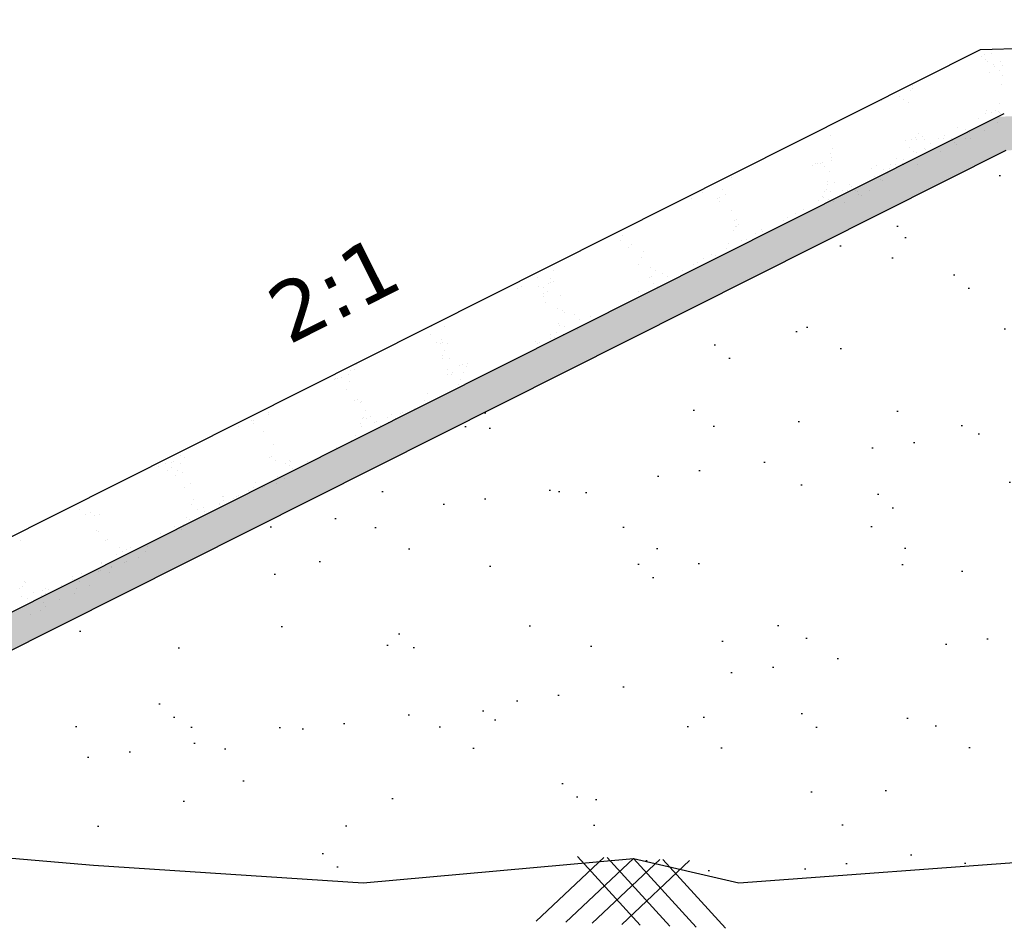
# Model space of a CAD drawing. Header units: feet. Extents: x -7746059455 to -3872629402, y -13315170761 to -6657188523.
# Tile 29 of 52: x -3872837972 to -3872833704, y -6657602379 to -6657598438. Entities that reach past the tile are written whole.
import ezdxf

# ---------------------------------------------------------------- set-up
doc = ezdxf.new("R2010")
doc.units = ezdxf.units.FT
doc.header["$MEASUREMENT"] = 0
doc.layers.add('CHNGE', color=7, linetype='Continuous')
doc.styles.get("Standard").update_dxf_attribs({"font": 'verdana.ttf', "height": 264})

msp = doc.modelspace()

# ---------------------------------------------------------------- hatches: boundary and pattern name
at = {"layer": 'CHNGE'}
h = msp.add_hatch(dxfattribs=at)
h.set_pattern_fill('AR-SAND', color=256, scale=86.328285, style=0)
h.set_pattern_definition([(37.5, (-3870562048.92, -6673258471.43), (-5.4381086, 166.3393916), [0, -131.2189933, 0, -146.7580846, 0, -140.2834632]), (7.5, (-3870562048.92, -6673258471.43), (152.781788, 243.63103), [0, -70.7891938, 0, -118.2697505, 0, -45.3223497]), (327.5, (-3870562155.11, -6673258471.43), (268.8385264, 0.4885364), [0, -43.1641425, 0, -155.3909131, 0, -202.8714699]), (317.5, (-3870562155.1, -6673258471.43), (259.5137545, 75.7682264), [0, -21.5820713, 0, -101.8673764, 0, -116.5431848])])
h.paths.add_polyline_path([(-3872833696.216968, -6657599004.504622), (-3872832727.764272, -6657598975.45104), (-3872832727.764272, -6657598828.626934), (-3872833733.100589, -6657598858.787021), (-3872840366.152817, -6657602193.424134), (-3872840103.121447, -6657602225.450382)])
h = msp.add_hatch(dxfattribs=at)
h.set_pattern_fill('AR-SAND', color=256, scale=345.31314, style=0)
h.set_pattern_definition([(37.5, (-3870562048.9, -6673258471.43), (-21.752434, 665.357566), [0, -524.875973, 0, -587.032338, 0, -561.133853]), (7.5, (-3870562048.9, -6673258471.4), (611.12715, 974.52412), [0, -283.156775, 0, -473.079002, 0, -181.289399]), (327.5, (-3870562473.66, -6673258471.43), (1075.354106, 1.954146), [0, -172.65657, 0, -621.563652, 0, -811.48588]), (317.5, (-3870562473.7, -6673258471.4), (1038.05502, 303.072905), [0, -86.328285, 0, -407.469506, 0, -466.17274])])
h.paths.add_polyline_path([(-3872827867.705224, -6657602038.731335), (-3872827754.14713, -6657602050.939106), (-3872827675.406182, -6657602090.247357), (-3872826650.898106, -6657602047.090621), (-3872825585.132362, -6657602089.099795), (-3872825559.299735, -6657602065.497996), (-3872825539.553305, -6657602090.896379), (-3872824862.065921, -6657602117.600825), (-3872824668.065057, -6657602059.492639), (-3872824554.873836, -6657602083.559257), (-3872823224.15333, -6657602182.019939), (-3872822768.149966, -6657602075.84761), (-3872821596.693013, -6657602182.019939), (-3872820594.184165, -6657602116.13216), (-3872820586.175141, -6657602108.814768), (-3872820581.152016, -6657602115.27565), (-3872820427.588446, -6657602105.183006), (-3872820022.487429, -6657602070.315632), (-3872818973.316918, -6657602177.423941), (-3872825284.690193, -6657599004.504622), (-3872826253.14289, -6657598975.45104), (-3872826253.14289, -6657598945.038066), (-3872829490.45358, -6657598847.918743), (-3872832727.764272, -6657598945.038066), (-3872832727.764272, -6657598975.45104), (-3872833696.216968, -6657599004.504622), (-3872840103.121447, -6657602225.450382), (-3872839863.052764, -6657602254.680735), (-3872838057.119767, -6657602070.315632), (-3872837652.018753, -6657602105.183006), (-3872836482.914184, -6657602182.019939), (-3872835311.457231, -6657602075.84761), (-3872834855.453867, -6657602182.019939), (-3872833524.733359, -6657602083.559257), (-3872833411.542139, -6657602059.492639), (-3872833217.541276, -6657602117.600825), (-3872833030.740083, -6657602110.237704), (-3872833020.358997, -6657602100.753096), (-3872833013.512951, -6657602109.558664), (-3872831428.709092, -6657602047.090621), (-3872830404.201015, -6657602090.247357), (-3872830325.460067, -6657602050.939106), (-3872830211.901973, -6657602038.731335), (-3872829039.803598, -6657602085.448046)])
h.paths.add_polyline_path([(-3872830886.128077, -6657601068.82498), (-3872827731.068886, -6657601068.82498), (-3872827731.068886, -6657601330.548442), (-3872830886.128077, -6657601330.548442)], flags=24)
h.paths.add_polyline_path([(-3872831342.405685, -6657599061.993511), (-3872826823.521418, -6657599061.993511), (-3872826823.521418, -6657599363.42674), (-3872831342.405685, -6657599363.42674)], flags=24)
h.paths.add_polyline_path([(-3872831331.273779, -6657599371.572605), (-3872827038.822318, -6657599371.572605), (-3872827038.822318, -6657599677.362704), (-3872831331.273779, -6657599677.362704)], flags=24)
h.paths.add_polyline_path([(-3872831342.405685, -6657599786.619016), (-3872827134.850963, -6657599786.619016), (-3872827134.850963, -6657600088.05224), (-3872831342.405685, -6657600088.05224)], flags=24)
h.paths.add_polyline_path([(-3872831342.405685, -6657600162.958662), (-3872827010.742383, -6657600162.958662), (-3872827010.742383, -6657600425.92694), (-3872831342.405685, -6657600425.92694)], flags=24)

# ---------------------------------------------------------------- linework, layer by layer
at = {"layer": 'CHNGE', "color": 31}
for p, q in [((-3872833806.867835, -6657598567.351828), (-3872829490.45358, -6657598437.8594)), ((-3872840807.254758, -6657602086.659264), (-3872833806.867835, -6657598567.351828)), ((-3872833790.139142, -6657598589.24675), (-3872833790.139142, -6657598589.24675)), ((-3872833759.394971, -6657598585.233721), (-3872833759.394971, -6657598585.233721)), ((-3872833801.319707, -6657598596.685102), (-3872833801.319707, -6657598596.685102)), ((-3872833784.666448, -6657598610.412986), (-3872833784.666448, -6657598610.412986)), ((-3872833778.632211, -6657598620.979733), (-3872833778.632211, -6657598620.979733)), ((-3872833719.499589, -6657598620.463691), (-3872833719.499589, -6657598620.463691)), ((-3872833766.832021, -6657598668.114852), (-3872833766.832021, -6657598668.114852)), ((-3872833752.294771, -6657598633.556815), (-3872833752.294771, -6657598633.556815)), ((-3872833745.286551, -6657598641.762383), (-3872833745.286551, -6657598641.762383)), ((-3872833724.714725, -6657598659.833372), (-3872833724.714725, -6657598659.833372)), ((-3872833710.300964, -6657598634.815515), (-3872833710.300964, -6657598634.815515)), ((-3872833717.738014, -6657598717.696646), (-3872833717.738014, -6657598717.696646)), ((-3872833712.207769, -6657598680.492665), (-3872833712.207769, -6657598680.492665)), ((-3872834139.064897, -6657598734.931756), (-3872834139.064897, -6657598734.931756)), ((-3872834112.427571, -6657598745.857699), (-3872834112.427571, -6657598745.857699)), ((-3872834103.671647, -6657598734.622887), (-3872834103.671647, -6657598734.622887)), ((-3872834103.627801, -6657598722.946151), (-3872834103.627801, -6657598722.946151)), ((-3872834236.005084, -6657598787.478157), (-3872834236.005084, -6657598787.478157)), ((-3872834158.804586, -6657598771.328071), (-3872834158.804586, -6657598771.328071)), ((-3872834142.151329, -6657598785.05596), (-3872834142.151329, -6657598785.05596)), ((-3872834119.78045, -6657598797.516991), (-3872834119.78045, -6657598797.516991)), ((-3872833725.175064, -6657598800.577777), (-3872833725.175064, -6657598800.577777)), ((-3872840366.152817, -6657602193.424146), (-3872833705.286559, -6657598844.804071)), ((-3872833783.647532, -6657598842.636651), (-3872833783.647532, -6657598842.636651)), ((-3872833781.706117, -6657598833.877115), (-3872833781.706117, -6657598833.877115)), ((-3872833760.987222, -6657598842.438897), (-3872833760.987222, -6657598842.438897)), ((-3872833741.810056, -6657598833.473378), (-3872833741.810056, -6657598833.473378)), ((-3872833729.838625, -6657598837.836989), (-3872833729.838625, -6657598837.836989)), ((-3872833725.593973, -6657598842.130024), (-3872833725.593973, -6657598842.130024)), ((-3872833722.830406, -6657598846.042557), (-3872833722.830406, -6657598846.042557)), ((-3872833815.305424, -6657598866.754625), (-3872833815.305424, -6657598866.754625)), ((-3872833732.612112, -6657598883.458906), (-3872833732.612112, -6657598883.458906)), ((-3872834078.123493, -6657598929.979916), (-3872834078.123493, -6657598929.979916)), ((-3872833905.367802, -6657598906.719414), (-3872833905.367802, -6657598906.719414)), ((-3872833870.482208, -6657598915.136548), (-3872833870.482208, -6657598915.136548)), ((-3872833853.828951, -6657598928.864435), (-3872833853.828951, -6657598928.864435)), ((-3872833823.158225, -6657598906.561182), (-3872833823.158225, -6657598906.561182)), ((-3872833789.143168, -6657598916.758246), (-3872833789.143168, -6657598916.758246)), ((-3872834459.335059, -6657598939.475215), (-3872834459.335059, -6657598939.475215)), ((-3872834134.654548, -6657598963.279252), (-3872834134.654548, -6657598963.279252)), ((-3872834108.686969, -6657598956.279797), (-3872834108.686969, -6657598956.279797)), ((-3872834089.971425, -6657598950.137873), (-3872834089.971425, -6657598950.137873)), ((-3872834086.026654, -6657598956.082047), (-3872834086.026654, -6657598956.082047)), ((-3872834060.771409, -6657598946.006539), (-3872834060.771409, -6657598946.006539)), ((-3872834050.633406, -6657598955.773172), (-3872834050.633406, -6657598955.773172)), ((-3872833991.500782, -6657598955.25713), (-3872833991.500782, -6657598955.25713)), ((-3872833968.84047, -6657598955.059378), (-3872833968.84047, -6657598955.059378)), ((-3872833961.898856, -6657598940.018745), (-3872833961.898856, -6657598940.018745)), ((-3872833933.447221, -6657598954.750507), (-3872833933.447221, -6657598954.750507)), ((-3872833927.324316, -6657598962.145679), (-3872833927.324316, -6657598962.145679)), ((-3872833918.720453, -6657598972.659596), (-3872833918.720453, -6657598972.659596)), ((-3872833874.314598, -6657598954.234464), (-3872833874.314598, -6657598954.234464)), ((-3872833849.57933, -6657598952.357864), (-3872833849.57933, -6657598952.357864)), ((-3872840103.121447, -6657602225.450394), (-3872833696.216968, -6657599004.504632)), ((-3872834449.890079, -6657598995.279197), (-3872834449.890079, -6657598995.279197)), ((-3872834115.948192, -6657598994.388462), (-3872834115.948192, -6657598994.388462)), ((-3872834099.294937, -6657599008.116346), (-3872834099.294937, -6657599008.116346)), ((-3872834085.560543, -6657599012.861048), (-3872834085.560543, -6657599012.861048)), ((-3872834052.127053, -6657598994.447939), (-3872834052.127053, -6657598994.447939)), ((-3872834045.118836, -6657599002.653508), (-3872834045.118836, -6657599002.653508)), ((-3872834022.335019, -6657598975.61837), (-3872834022.335019, -6657598975.61837)), ((-3872833982.501101, -6657599010.527602), (-3872833982.501101, -6657599010.527602)), ((-3872833911.712234, -6657598980.865163), (-3872833911.712234, -6657598980.865163)), ((-3872834492.307912, -6657599058.95449), (-3872834492.307912, -6657599058.95449)), ((-3872834457.088417, -6657599020.318386), (-3872834457.088417, -6657599020.318386)), ((-3872834454.560121, -6657599037.277528), (-3872834454.560121, -6657599037.277528)), ((-3872834452.557876, -6657599050.215281), (-3872834452.557876, -6657599050.215281)), ((-3872834172.790302, -6657599041.397593), (-3872834172.790302, -6657599041.397593)), ((-3872834142.091598, -6657599046.160384), (-3872834142.091598, -6657599046.160384)), ((-3872834533.857847, -6657599071.681846), (-3872834533.857847, -6657599071.681846)), ((-3872834522.845244, -6657599059.948163), (-3872834522.845244, -6657599059.948163)), ((-3872834514.908271, -6657599061.352311), (-3872834514.908271, -6657599061.352311)), ((-3872834502.53561, -6657599062.39551), (-3872834502.53561, -6657599062.39551)), ((-3872834482.350257, -6657599075.613994), (-3872834482.350257, -6657599075.613994)), ((-3872834462.66143, -6657599095.226885), (-3872834462.66143, -6657599095.226885)), ((-3872834278.853255, -6657599084.960479), (-3872834278.853255, -6657599084.960479)), ((-3872834258.486656, -6657599068.393651), (-3872834258.486656, -6657599068.393651)), ((-3872834227.967087, -6657599089.779518), (-3872834227.967087, -6657599089.779518)), ((-3872834202.52776, -6657599081.760001), (-3872834202.52776, -6657599081.760001)), ((-3872834199.354032, -6657599067.877609), (-3872834199.354032, -6657599067.877609)), ((-3872834176.693719, -6657599067.67986), (-3872834176.693719, -6657599067.67986)), ((-3872834145.446653, -6657599063.172134), (-3872834145.446653, -6657599063.172134)), ((-3872834141.300471, -6657599067.370984), (-3872834141.300471, -6657599067.370984)), ((-3872834082.167848, -6657599066.854943), (-3872834082.167848, -6657599066.854943)), ((-3872834886.027931, -6657599120.345932), (-3872834886.027931, -6657599120.345932)), ((-3872834472.54489, -6657599140.486644), (-3872834472.54489, -6657599140.486644)), ((-3872834438.508971, -6657599142.263186), (-3872834438.508971, -6657599142.263186)), ((-3872834284.809198, -6657599136.78865), (-3872834284.809198, -6657599136.78865)), ((-3872834265.753282, -6657599119.002682), (-3872834265.753282, -6657599119.002682)), ((-3872834241.008883, -6657599129.270548), (-3872834241.008883, -6657599129.270548)), ((-3872834234.000665, -6657599137.476113), (-3872834234.000665, -6657599137.476113)), ((-3872834211.31383, -6657599103.507402), (-3872834211.31383, -6657599103.507402)), ((-3872835012.824574, -6657599186.614096), (-3872835012.824574, -6657599186.614096)), ((-3872834924.652956, -6657599174.169219), (-3872834924.652956, -6657599174.169219)), ((-3872834485.160061, -6657599184.828566), (-3872834485.160061, -6657599184.828566)), ((-3872834473.587522, -6657599174.616592), (-3872834473.587522, -6657599174.616592)), ((-3872834472.242563, -6657599151.87533), (-3872834472.242563, -6657599151.87533)), ((-3872834456.779818, -6657599182.759317), (-3872834456.779818, -6657599182.759317)), ((-3872834407.207281, -6657599180.49809), (-3872834407.207281, -6657599180.49809)), ((-3872834384.546969, -6657599180.300337), (-3872834384.546969, -6657599180.300337)), ((-3872834382.720498, -6657599187.901638), (-3872834382.720498, -6657599187.901638)), ((-3872834374.415485, -6657599151.058889), (-3872834374.415485, -6657599151.058889)), ((-3872834367.407267, -6657599159.264461), (-3872834367.407267, -6657599159.264461)), ((-3872834349.153719, -6657599179.991466), (-3872834349.153719, -6657599179.991466)), ((-3872834339.985982, -6657599185.170572), (-3872834339.985982, -6657599185.170572)), ((-3872834322.284338, -6657599152.302019), (-3872834322.284338, -6657599152.302019)), ((-3872834290.021096, -6657599179.475425), (-3872834290.021096, -6657599179.475425)), ((-3872835058.326308, -6657599211.57312), (-3872835058.326308, -6657599211.57312)), ((-3872834947.235932, -6657599212.011181), (-3872834947.235932, -6657599212.011181)), ((-3872834938.701635, -6657599224.434474), (-3872834938.701635, -6657599224.434474)), ((-3872834937.570453, -6657599207.122451), (-3872834937.570453, -6657599207.122451)), ((-3872834910.624295, -6657599194.568199), (-3872834910.624295, -6657599194.568199)), ((-3872834508.495805, -6657599221.094925), (-3872834508.495805, -6657599221.094925)), ((-3872834493.43041, -6657599205.926675), (-3872834493.43041, -6657599205.926675)), ((-3872834487.144234, -6657599211.200747), (-3872834487.144234, -6657599211.200747)), ((-3872834467.735084, -6657599219.783086), (-3872834467.735084, -6657599219.783086)), ((-3872834445.946021, -6657599225.144318), (-3872834445.946021, -6657599225.144318)), ((-3872834334.328482, -6657599197.994743), (-3872834334.328482, -6657599197.994743)), ((-3872834323.332725, -6657599198.898459), (-3872834323.332725, -6657599198.898459)), ((-3872834886.320011, -6657599263.811174), (-3872834886.320011, -6657599263.811174)), ((-3872834576.207253, -6657599259.749554), (-3872834576.207253, -6657599259.749554)), ((-3872834396.828093, -6657599232.179707), (-3872834396.828093, -6657599232.179707)), ((-3872834873.285973, -6657599309.091757), (-3872834873.285973, -6657599309.091757)), ((-3872834863.058273, -6657599305.650733), (-3872834863.058273, -6657599305.650733)), ((-3872834663.375314, -6657599307.265413), (-3872834663.375314, -6657599307.265413)), ((-3872834644.425736, -6657599296.935879), (-3872834644.425736, -6657599296.935879)), ((-3872834608.384284, -6657599278.16288), (-3872834608.384284, -6657599278.16288)), ((-3872834876.124815, -6657599353.97536), (-3872834876.124815, -6657599353.97536)), ((-3872834867.854467, -6657599332.877251), (-3872834867.854467, -6657599332.877251)), ((-3872834863.910682, -6657599334.087102), (-3872834863.910682, -6657599334.087102)), ((-3872834854.77333, -6657599327.12751), (-3872834854.77333, -6657599327.12751)), ((-3872834755.36896, -6657599349.524693), (-3872834755.36896, -6657599349.524693)), ((-3872834752.438334, -6657599355.814221), (-3872834752.438334, -6657599355.814221)), ((-3872835368.836359, -6657599396.492959), (-3872835368.836359, -6657599396.492959)), ((-3872835360.566008, -6657599375.394853), (-3872835360.566008, -6657599375.394853)), ((-3872834844.290618, -6657599396.481495), (-3872834844.290618, -6657599396.481495)), ((-3872834820.656817, -6657599393.000544), (-3872834820.656817, -6657599393.000544)), ((-3872834780.65039, -6657599364.947889), (-3872834780.65039, -6657599364.947889)), ((-3872835331.304942, -6657599423.883855), (-3872835331.304942, -6657599423.883855)), ((-3872835320.930074, -6657599411.07534), (-3872835320.930074, -6657599411.07534)), ((-3872835269.711561, -6657599442.465793), (-3872835269.711561, -6657599442.465793)), ((-3872834907.447034, -6657599431.216052), (-3872834907.447034, -6657599431.216052)), ((-3872834897.706489, -6657599409.031378), (-3872834897.706489, -6657599409.031378)), ((-3872835277.932524, -6657599468.196416), (-3872835277.932524, -6657599468.196416)), ((-3872835006.344626, -6657599475.818635), (-3872835006.344626, -6657599475.818635)), ((-3872834971.764607, -6657599458.268322), (-3872834971.764607, -6657599458.268322)), ((-3872834958.069892, -6657599459.577006), (-3872834958.069892, -6657599459.577006)), ((-3872835658.158563, -6657599527.361454), (-3872835658.158563, -6657599527.361454)), ((-3872835290.850023, -6657599501.149653), (-3872835290.850023, -6657599501.149653)), ((-3872835237.001767, -6657599513.768372), (-3872835237.001767, -6657599513.768372)), ((-3872835216.372844, -6657599526.216433), (-3872835216.372844, -6657599526.216433)), ((-3872835098.561252, -6657599524.536482), (-3872835098.561252, -6657599524.536482)), ((-3872835052.961515, -6657599501.491294), (-3872835052.961515, -6657599501.491294)), ((-3872835035.404839, -6657599489.801929), (-3872835035.404839, -6657599489.801929)), ((-3872835727.020969, -6657599557.099743), (-3872835727.020969, -6657599557.099743)), ((-3872835671.07606, -6657599560.314686), (-3872835671.07606, -6657599560.314686)), ((-3872835244.036337, -6657599555.787999), (-3872835244.036337, -6657599555.787999)), ((-3872835233.808639, -6657599552.346977), (-3872835233.808639, -6657599552.346977)), ((-3872835186.634866, -6657599538.895199), (-3872835186.634866, -6657599538.895199)), ((-3872835162.878827, -6657599551.588753), (-3872835162.878827, -6657599551.588753)), ((-3872835814.189029, -6657599604.6156), (-3872835814.189029, -6657599604.6156)), ((-3872835795.239451, -6657599594.286065), (-3872835795.239451, -6657599594.286065)), ((-3872835724.639583, -6657599595.522483), (-3872835724.639583, -6657599595.522483)), ((-3872835703.158511, -6657599597.716203), (-3872835703.158511, -6657599597.716203)), ((-3872835679.34641, -6657599581.412796), (-3872835679.34641, -6657599581.412796)), ((-3872835669.410011, -6657599576.94096), (-3872835669.410011, -6657599576.94096)), ((-3872835659.182312, -6657599573.499938), (-3872835659.182312, -6657599573.499938)), ((-3872835226.519055, -6657599583.122355), (-3872835226.519055, -6657599583.122355)), ((-3872835208.216541, -6657599593.951215), (-3872835208.216541, -6657599593.951215)), ((-3872835702.716681, -6657599626.342719), (-3872835702.716681, -6657599626.342719)), ((-3872835700.928082, -6657599636.468815), (-3872835700.928082, -6657599636.468815)), ((-3872835683.767104, -6657599616.013182), (-3872835683.767104, -6657599616.013182)), ((-3872835629.035571, -6657599635.536589), (-3872835629.035571, -6657599635.536589)), ((-3872835289.675472, -6657599617.856915), (-3872835289.675472, -6657599617.856915)), ((-3872835693.353145, -6657599662.588852), (-3872835693.353145, -6657599662.588852)), ((-3872835640.461923, -6657599689.162037), (-3872835640.461923, -6657599689.162037)), ((-3872836098.394926, -6657599719.529432), (-3872836098.394926, -6657599719.529432)), ((-3872836079.445347, -6657599709.1999), (-3872836079.445347, -6657599709.1999)), ((-3872835619.230207, -6657599700.409233), (-3872835619.230207, -6657599700.409233)), ((-3872835609.630424, -6657599707.167597), (-3872835609.630424, -6657599707.167597)), ((-3872835568.835004, -6657599718.345764), (-3872835568.835004, -6657599718.345764)), ((-3872835545.107265, -6657599738.229618), (-3872835545.107265, -6657599738.229618)), ((-3872835497.144918, -6657599723.815036), (-3872835497.144918, -6657599723.815036)), ((-3872836187.457946, -6657599768.078239), (-3872836187.457946, -6657599768.078239)), ((-3872836130.205353, -6657599768.471678), (-3872836130.205353, -6657599768.471678)), ((-3872835637.053488, -6657599755.532086), (-3872835637.053488, -6657599755.532086)), ((-3872835631.212095, -6657599762.223611), (-3872835631.212095, -6657599762.223611)), ((-3872835608.747496, -6657599769.763222), (-3872835608.747496, -6657599769.763222)), ((-3872835556.284267, -6657599782.801594), (-3872835556.284267, -6657599782.801594)), ((-3872836193.361765, -6657599803.206235), (-3872836193.361765, -6657599803.206235)), ((-3872836144.204081, -6657599826.991681), (-3872836144.204081, -6657599826.991681)), ((-3872835671.903909, -6657599804.497779), (-3872835671.903909, -6657599804.497779)), ((-3872835670.016272, -6657599821.065767), (-3872835670.016272, -6657599821.065767)), ((-3872835652.399943, -6657599816.27496), (-3872835652.399943, -6657599816.27496)), ((-3872835644.129594, -6657599795.176849), (-3872835644.129594, -6657599795.176849)), ((-3872835614.786701, -6657599802.484247), (-3872835614.786701, -6657599802.484247)), ((-3872835604.559003, -6657599799.043221), (-3872835604.559003, -6657599799.043221)), ((-3872836163.153659, -6657599837.321218), (-3872836163.153659, -6657599837.321218)), ((-3872836148.13519, -6657599842.486373), (-3872836148.13519, -6657599842.486373)), ((-3872836137.907491, -6657599839.045347), (-3872836137.907491, -6657599839.045347)), ((-3872836119.412949, -6657599840.237821), (-3872836119.412949, -6657599840.237821)), ((-3872836119.238825, -6657599841.026618), (-3872836119.238825, -6657599841.026618)), ((-3872835736.221485, -6657599831.550048), (-3872835736.221485, -6657599831.550048)), ((-3872835728.518705, -6657599840.748416), (-3872835728.518705, -6657599840.748416)), ((-3872835718.291008, -6657599837.307396), (-3872835718.291008, -6657599837.307396)), ((-3872836140.744332, -6657599907.597145), (-3872836140.744332, -6657599907.597145)), ((-3872836140.600796, -6657599894.289165), (-3872836140.600796, -6657599894.289165)), ((-3872836132.330444, -6657599873.191056), (-3872836132.330444, -6657599873.191056)), ((-3872836109.43346, -6657599905.899267), (-3872836109.43346, -6657599905.899267)), ((-3872836520.826832, -6657599953.454206), (-3872836520.826832, -6657599953.454206)), ((-3872836512.556484, -6657599932.356095), (-3872836512.556484, -6657599932.356095)), ((-3872836119.187103, -6657599954.707453), (-3872836119.187103, -6657599954.707453)), ((-3872836063.957533, -6657599936.125928), (-3872836063.957533, -6657599936.125928)), ((-3872836053.729835, -6657599932.684906), (-3872836053.729835, -6657599932.684906)), ((-3872836035.310519, -6657599943.71965), (-3872836035.310519, -6657599943.71965)), ((-3872836029.271984, -6657599929.324264), (-3872836029.271984, -6657599929.324264)), ((-3872836608.138589, -6657599997.393894), (-3872836608.138589, -6657599997.393894)), ((-3872836603.063212, -6657599995.543057), (-3872836603.063212, -6657599995.543057)), ((-3872836592.835513, -6657599992.102036), (-3872836592.835513, -6657599992.102036)), ((-3872836575.590204, -6657599989.847097), (-3872836575.590204, -6657599989.847097)), ((-3872836544.56078, -6657599975.860408), (-3872836544.56078, -6657599975.860408)), ((-3872836539.920109, -6657599960.207573), (-3872836539.920109, -6657599960.207573)), ((-3872836116.440044, -6657599976.840118), (-3872836116.440044, -6657599976.840118)), ((-3872836098.95075, -6657599975.253254), (-3872836098.95075, -6657599975.253254)), ((-3872836097.490466, -6657599966.510585), (-3872836097.490466, -6657599966.510585)), ((-3872836049.696962, -6657599965.992622), (-3872836049.696962, -6657599965.992622)), ((-3872836555.326002, -6657600041.463454), (-3872836555.326002, -6657600041.463454)), ((-3872836542.408504, -6657600008.510219), (-3872836542.408504, -6657600008.510219)), ((-3872836070.884809, -6657600020.043964), (-3872836070.884809, -6657600020.043964)), ((-3872836062.614458, -6657599998.945856), (-3872836062.614458, -6657599998.945856)), ((-3872836204.951986, -6657600058.452543), (-3872836204.951986, -6657600058.452543)), ((-3872836518.885555, -6657600089.182617), (-3872836518.885555, -6657600089.182617)), ((-3872836508.657856, -6657600085.741592), (-3872836508.657856, -6657600085.741592)), ((-3872836493.206493, -6657600099.726476), (-3872836493.206493, -6657600099.726476)), ((-3872836491.661898, -6657600092.540133), (-3872836491.661898, -6657600092.540133)), ((-3872836262.473457, -6657600124.875353), (-3872836262.473457, -6657600124.875353)), ((-3872836217.869487, -6657600091.405779), (-3872836217.869487, -6657600091.405779)), ((-3872836215.942027, -6657600106.394068), (-3872836215.942027, -6657600106.394068)), ((-3872836894.662229, -6657600141.753407), (-3872836894.662229, -6657600141.753407)), ((-3872836892.382269, -6657600152.336904), (-3872836892.382269, -6657600152.336904)), ((-3872836485.610016, -6657600167.218255), (-3872836485.610016, -6657600167.218255)), ((-3872836481.179189, -6657600161.894118), (-3872836481.179189, -6657600161.894118)), ((-3872836472.69252, -6657600134.265021), (-3872836472.69252, -6657600134.265021)), ((-3872836468.902205, -6657600168.969451), (-3872836468.902205, -6657600168.969451)), ((-3872836449.952629, -6657600158.639917), (-3872836449.952629, -6657600158.639917)), ((-3872836376.205462, -6657600163.139524), (-3872836376.205462, -6657600163.139524)), ((-3872836360.207013, -6657600150.912461), (-3872836360.207013, -6657600150.912461)), ((-3872836343.416017, -6657600168.180893), (-3872836343.416017, -6657600168.180893)), ((-3872836320.975891, -6657600144.558003), (-3872836320.975891, -6657600144.558003)), ((-3872836310.748193, -6657600141.116978), (-3872836310.748193, -6657600141.116978)), ((-3872837022.136217, -6657600203.54023), (-3872837022.136217, -6657600203.54023)), ((-3872836965.40406, -6657600176.782618), (-3872836965.40406, -6657600176.782618)), ((-3872836960.600751, -6657600189.523228), (-3872836960.600751, -6657600189.523228)), ((-3872836957.818641, -6657600176.487964), (-3872836957.818641, -6657600176.487964)), ((-3872836493.880367, -6657600188.316364), (-3872836493.880367, -6657600188.316364)), ((-3872836489.937467, -6657600201.403695), (-3872836489.937467, -6657600201.403695)), ((-3872836434.707894, -6657600182.822172), (-3872836434.707894, -6657600182.822172)), ((-3872836424.480198, -6657600179.381152), (-3872836424.480198, -6657600179.381152)), ((-3872836407.056247, -6657600199.714497), (-3872836407.056247, -6657600199.714497)), ((-3872836373.124511, -6657600183.865693), (-3872836373.124511, -6657600183.865693)), ((-3872836915.311143, -6657600222.556652), (-3872836915.311143, -6657600222.556652)), ((-3872836515.462037, -6657600243.372379), (-3872836515.462037, -6657600243.372379)), ((-3872836470.212661, -6657600234.449055), (-3872836470.212661, -6657600234.449055)), ((-3872836873.890335, -6657600279.180996), (-3872836873.890335, -6657600279.180996)), ((-3872836598.170465, -6657600293.034931), (-3872836598.170465, -6657600293.034931)), ((-3872836534.530237, -6657600261.501326), (-3872836534.530237, -6657600261.501326)), ((-3872837276.890668, -6657600328.394268), (-3872837276.890668, -6657600328.394268)), ((-3872837256.507158, -6657600337.349169), (-3872837256.507158, -6657600337.349169)), ((-3872836889.635919, -6657600335.87886), (-3872836889.635919, -6657600335.87886)), ((-3872836879.408219, -6657600332.43784), (-3872836879.408219, -6657600332.43784)), ((-3872836670.717064, -6657600335.832297), (-3872836670.717064, -6657600335.832297)), ((-3872837370.239162, -6657600375.613339), (-3872837370.239162, -6657600375.613339)), ((-3872837340.047082, -6657600363.128826), (-3872837340.047082, -6657600363.128826)), ((-3872837315.009593, -6657600357.031817), (-3872837315.009593, -6657600357.031817)), ((-3872837313.062914, -6657600381.652554), (-3872837313.062914, -6657600381.652554)), ((-3872837304.781893, -6657600353.590794), (-3872837304.781893, -6657600353.590794)), ((-3872837275.914112, -6657600361.702455), (-3872837275.914112, -6657600361.702455)), ((-3872836863.407627, -6657600348.534979), (-3872836863.407627, -6657600348.534979)), ((-3872836821.364368, -6657600361.098782), (-3872836821.364368, -6657600361.098782)), ((-3872836804.390416, -6657600373.236203), (-3872836804.390416, -6657600373.236203)), ((-3872836802.414791, -6657600350.769246), (-3872836802.414791, -6657600350.769246)), ((-3872836796.120067, -6657600352.138094), (-3872836796.120067, -6657600352.138094)), ((-3872836725.644453, -6657600354.821759), (-3872836725.644453, -6657600354.821759)), ((-3872837332.012493, -6657600391.98209), (-3872837332.012493, -6657600391.98209)), ((-3872837297.101959, -6657600415.753797), (-3872837297.101959, -6657600415.753797)), ((-3872837288.831609, -6657600394.655692), (-3872837288.831609, -6657600394.655692)), ((-3872837265.924141, -6657600400.949208), (-3872837265.924141, -6657600400.949208)), ((-3872836852.441098, -6657600421.08992), (-3872836852.441098, -6657600421.08992)), ((-3872836789.284684, -6657600386.355362), (-3872836789.284684, -6657600386.355362)), ((-3872837256.118773, -6657600465.821864), (-3872837256.118773, -6657600465.821864)), ((-3872837230.831933, -6657600450.671376), (-3872837230.831933, -6657600450.671376)), ((-3872836959.645443, -6657600465.696123), (-3872836959.645443, -6657600465.696123)), ((-3872836951.375093, -6657600444.598012), (-3872836951.375093, -6657600444.598012)), ((-3872836919.190266, -6657600467.78259), (-3872836919.190266, -6657600467.78259)), ((-3872836908.962566, -6657600464.341567), (-3872836908.962566, -6657600464.341567)), ((-3872836860.68783, -6657600448.09994), (-3872836860.68783, -6657600448.09994)), ((-3872836825.972089, -6657600428.292218), (-3872836825.972089, -6657600428.292218)), ((-3872837093.71262, -6657600504.104697), (-3872837093.71262, -6657600504.104697)), ((-3872837086.65847, -6657600505.712254), (-3872837086.65847, -6657600505.712254)), ((-3872837032.92227, -6657600506.046761), (-3872837032.92227, -6657600506.046761)), ((-3872837022.694572, -6657600502.60574), (-3872837022.694572, -6657600502.60574)), ((-3872836980.398904, -6657600479.675797), (-3872836980.398904, -6657600479.675797)), ((-3872836974.419836, -6657600486.36411), (-3872836974.419836, -6657600486.36411)), ((-3872837227.385972, -6657600541.5086), (-3872837227.385972, -6657600541.5086)), ((-3872837219.115623, -6657600520.410491), (-3872837219.115623, -6657600520.410491)), ((-3872837173.82653, -6657600553.22811), (-3872837173.82653, -6657600553.22811)), ((-3872837107.872894, -6657600541.462622), (-3872837107.872894, -6657600541.462622)), ((-3872837106.630119, -6657600537.057932), (-3872837106.630119, -6657600537.057932)), ((-3872837088.151841, -6657600524.628285), (-3872837088.151841, -6657600524.628285)), ((-3872837043.55532, -6657600514.410351), (-3872837043.55532, -6657600514.410351)), ((-3872837711.827167, -6657600562.92809), (-3872837711.827167, -6657600562.92809)), ((-3872837684.474658, -6657600584.111421), (-3872837684.474658, -6657600584.111421)), ((-3872837665.525077, -6657600573.781883), (-3872837665.525077, -6657600573.781883)), ((-3872837648.15258, -6657600587.590072), (-3872837648.15258, -6657600587.590072)), ((-3872837627.25752, -6657600584.045415), (-3872837627.25752, -6657600584.045415)), ((-3872837201.883847, -6657600562.892453), (-3872837201.883847, -6657600562.892453)), ((-3872837171.513123, -6657600572.996222), (-3872837171.513123, -6657600572.996222)), ((-3872837114.900467, -6657600558.15604), (-3872837114.900467, -6657600558.15604)), ((-3872837298.987112, -6657600634.783054), (-3872837298.987112, -6657600634.783054)), ((-3872837261.885142, -6657600629.51785), (-3872837261.885142, -6657600629.51785)), ((-3872837248.967646, -6657600596.564615), (-3872837248.967646, -6657600596.564615)), ((-3872837234.669538, -6657600607.730782), (-3872837234.669538, -6657600607.730782)), ((-3872837638.347212, -6657600652.462725), (-3872837638.347212, -6657600652.462725)), ((-3872837629.193683, -6657600655.729652), (-3872837629.193683, -6657600655.729652)), ((-3872837362.627343, -6657600666.31666), (-3872837362.627343, -6657600666.31666)), ((-3872837270.155492, -6657600650.615958), (-3872837270.155492, -6657600650.615958)), ((-3872837968.453539, -6657600698.837928), (-3872837968.453539, -6657600698.837928)), ((-3872837601.582298, -6657600697.367621), (-3872837601.582298, -6657600697.367621)), ((-3872837591.354599, -6657600693.9266), (-3872837591.354599, -6657600693.9266)), ((-3872837417.140169, -6657600721.977772), (-3872837417.140169, -6657600721.977772)), ((-3872837553.741562, -6657600759.63709), (-3872837553.741562, -6657600759.63709)), ((-3872837537.896026, -6657600726.428438), (-3872837537.896026, -6657600726.428438)), ((-3872837526.288694, -6657600745.357441), (-3872837526.288694, -6657600745.357441)), ((-3872837507.339114, -6657600735.02791), (-3872837507.339114, -6657600735.02791)), ((-3872837490.101331, -6657600728.103488), (-3872837490.101331, -6657600728.103488)), ((-3872837425.410518, -6657600743.075879), (-3872837425.410518, -6657600743.075879)), ((-3872837616.897976, -6657600794.371647), (-3872837616.897976, -6657600794.371647)), ((-3872837615.351712, -6657600793.906252), (-3872837615.351712, -6657600793.906252)), ((-3872837572.634212, -6657600809.588699), (-3872837572.634212, -6657600809.588699)), ((-3872837559.477697, -6657600781.484456), (-3872837559.477697, -6657600781.484456)), ((-3872837517.40464, -6657600791.007175), (-3872837517.40464, -6657600791.007175)), ((-3872837507.176942, -6657600787.566154), (-3872837507.176942, -6657600787.566154)), ((-3872837458.902205, -6657600771.32453), (-3872837458.902205, -6657600771.32453)), ((-3872837702.519773, -6657600841.42211), (-3872837702.519773, -6657600841.42211)), ((-3872837686.366218, -6657600847.852873), (-3872837686.366218, -6657600847.852873)), ((-3872837631.136646, -6657600829.271351), (-3872837631.136646, -6657600829.271351)), ((-3872837620.908947, -6657600825.830326), (-3872837620.908947, -6657600825.830326)), ((-3872837580.665545, -6657600835.535801), (-3872837580.665545, -6657600835.535801)), ((-3872837572.395194, -6657600814.437689), (-3872837572.395194, -6657600814.437689)), ((-3872837960.891581, -6657600894.700836), (-3872837960.891581, -6657600894.700836)), ((-3872837952.621231, -6657600873.602729), (-3872837952.621231, -6657600873.602729)), ((-3872837946.45271, -6657600876.923965), (-3872837946.45271, -6657600876.923965)), ((-3872837791.582794, -6657600889.970914), (-3872837791.582794, -6657600889.970914)), ((-3872837744.86865, -6657600867.535521), (-3872837744.86865, -6657600867.535521)), ((-3872837744.855781, -6657600852.957521), (-3872837744.855781, -6657600852.957521)), ((-3872837734.640954, -6657600864.094497), (-3872837734.640954, -6657600864.094497)), ((-3872837714.732722, -6657600873.944374), (-3872837714.732722, -6657600873.944374)), ((-3872837670.732841, -6657600890.777901), (-3872837670.732841, -6657600890.777901)), ((-3872837971.273623, -6657600905.430121), (-3872837971.273623, -6657600905.430121)), ((-3872837913.830229, -6657600924.381215), (-3872837913.830229, -6657600924.381215)), ((-3872837878.750855, -6657600937.486775), (-3872837878.750855, -6657600937.486775)), ((-3872837872.329771, -6657600914.744347), (-3872837872.329771, -6657600914.744347)), ((-3872837859.801276, -6657600927.157237), (-3872837859.801276, -6657600927.157237)), ((-3872837858.600655, -6657600905.799696), (-3872837858.600655, -6657600905.799696)), ((-3872837848.406074, -6657600911.348277), (-3872837848.406074, -6657600911.348277)), ((-3872837733.889255, -6657600925.51246), (-3872837733.889255, -6657600925.51246)), ((-3872837727.650219, -6657600906.897608), (-3872837727.650219, -6657600906.897608)), ((-3872837962.104964, -6657600940.622839), (-3872837962.104964, -6657600940.622839)), ((-3872837935.97, -6657600946.277954), (-3872837935.97, -6657600946.277954)), ((-3872837869.987747, -6657600966.404292), (-3872837869.987747, -6657600966.404292)), ((-3872837798.20683, -6657600952.564732), (-3872837798.20683, -6657600952.564732)), ((-3872837967.813875, -6657600986.035582), (-3872837967.813875, -6657600986.035582)), ((-3872837925.003473, -6657601018.832891), (-3872837925.003473, -6657601018.832891)), ((-3872837882.905246, -6657600999.357526), (-3872837882.905246, -6657600999.357526)), ((-3872837861.847059, -6657600984.098336), (-3872837861.847059, -6657600984.098336)), ((-3872835732.755405, -6657602347.646046), (-3872835439.318451, -6657602070.988893)), ((-3872835604.894185, -6657602352.504771), (-3872835311.457231, -6657602075.847617)), ((-3872835282.357562, -6657602364.761162), (-3872835553.952668, -6657602066.632792)), ((-3872835490.259969, -6657602356.86087), (-3872835196.823012, -6657602080.203722)), ((-3872835154.496345, -6657602369.61989), (-3872835426.09145, -6657602071.491515)), ((-3872835362.39875, -6657602361.719597), (-3872835068.961797, -6657602085.062446)), ((-3872835039.862127, -6657602373.97599), (-3872835311.457231, -6657602075.847617)), ((-3872834912.000909, -6657602378.834716), (-3872835183.596014, -6657602080.706344))]:
    msp.add_line(p, q, dxfattribs=at)
at = {"layer": 'CHNGE'}
msp.add_lwpolyline([(-3872840790.226932, -6657602239.909692), (-3872840420.668548, -6657602186.786403), (-3872839863.052764, -6657602254.680745), (-3872838057.119767, -6657602070.315643), (-3872837652.018753, -6657602105.183018), (-3872836482.914184, -6657602182.019951), (-3872835311.457231, -6657602075.847617), (-3872834855.453867, -6657602182.019951), (-3872833524.733359, -6657602083.559268), (-3872833411.542139, -6657602059.492652), (-3872833217.541276, -6657602117.600839), (-3872831428.709092, -6657602047.090632), (-3872830404.201015, -6657602090.247372), (-3872830325.460067, -6657602050.939114), (-3872830211.901973, -6657602038.731346), (-3872829039.803598, -6657602085.448059)], dxfattribs=at)

# ---------------------------------------------------------------- texts
at = {"layer": 'CHNGE', "insert": (-3872836923.251962, -6657599619.610989), "char_height": 257.9890176, "width": 729.45674318, "attachment_point": 1, "rotation": 26.690067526}
msp.add_mtext('2:1', dxfattribs=at)

doc.saveas('drawing.dxf')
